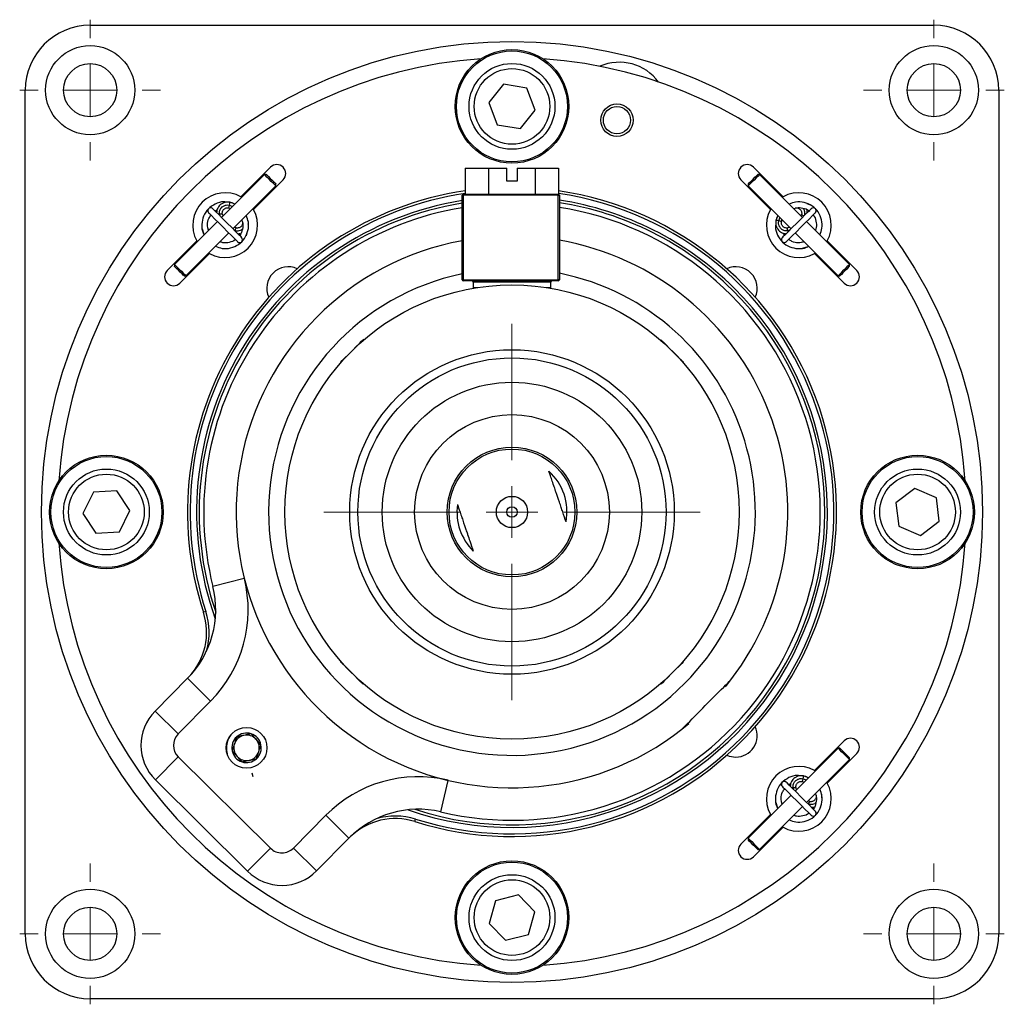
# Model space of a CAD drawing. Header units: inches. Extents: x 1.8 to 28.9, y 1.1 to 20.9.
# Tile 2 of 6: x 15 to 18.8, y 1.1 to 4.9. Entities that reach past the tile are written whole.
import ezdxf

# ---------------------------------------------------------------- set-up
doc = ezdxf.new("R2010")
doc.units = ezdxf.units.IN
doc.header["$MEASUREMENT"] = 0

# ---------------------------------------------------------------- blocks, each defined once
blk = doc.blocks.new('SW_CENTERMARKSYMBOL_9')
at = {"color": 0, "linetype": 'Continuous', "lineweight": 18}
for p, q in [((0, 0.2), (0, 0.2715)), ((0, 0), (0, 0.1)), ((-0.2, 0), (-0.2715, 0)), ((0, 0), (-0.1, 0)), ((0, 0), (0, -0.1)), ((0, 0), (0.1, 0)), ((0.2, 0), (0.2715, 0)), ((0, -0.2), (0, -0.2715))]:
    blk.add_line(p, q, dxfattribs=at)
blk = doc.blocks.new('SW_CENTERMARKSYMBOL_10')
at = {"color": 0, "linetype": 'Continuous', "lineweight": 18}
for p, q in [((0, 0.2), (0, 0.2715)), ((0, 0), (0, 0.1)), ((-0.2, 0), (-0.2715, 0)), ((0, 0), (-0.1, 0)), ((0, 0), (0, -0.1)), ((0, 0), (0.1, 0)), ((0.2, 0), (0.2715, 0)), ((0, -0.2), (0, -0.2715))]:
    blk.add_line(p, q, dxfattribs=at)
blk = doc.blocks.new('SW_CENTERMARKSYMBOL_11')
at = {"color": 0, "linetype": 'Continuous', "lineweight": 18}
for p, q in [((0, 0.2), (0, 0.2715)), ((0, 0), (0, 0.1)), ((-0.2, 0), (-0.2715, 0)), ((0, 0), (-0.1, 0)), ((0, 0), (0, -0.1)), ((0, 0), (0.1, 0)), ((0.2, 0), (0.2715, 0)), ((0, -0.2), (0, -0.2715))]:
    blk.add_line(p, q, dxfattribs=at)
blk = doc.blocks.new('SW_CENTERMARKSYMBOL_12')
at = {"color": 0, "linetype": 'Continuous', "lineweight": 18}
for p, q in [((0, 0.2), (0, 0.2715)), ((0, 0), (0, 0.1)), ((-0.2, 0), (-0.2715, 0)), ((0, 0), (-0.1, 0)), ((0, 0), (0, -0.1)), ((0, 0), (0.1, 0)), ((0.2, 0), (0.2715, 0)), ((0, -0.2), (0, -0.2715))]:
    blk.add_line(p, q, dxfattribs=at)
blk = doc.blocks.new('SW_CENTERMARKSYMBOL_13')
at = {"color": 0, "linetype": 'Continuous', "lineweight": 18}
for p, q in [((0, 0.2), (0, 0.725)), ((0, 0), (0, 0.1)), ((-0.2, 0), (-0.725, 0)), ((0, 0), (-0.1, 0)), ((0, 0), (0, -0.1)), ((0, 0), (0.1, 0)), ((0.2, 0), (0.725, 0)), ((0, -0.2), (0, -0.725))]:
    blk.add_line(p, q, dxfattribs=at)

msp = doc.modelspace()

# ---------------------------------------------------------------- linework, layer by layer
at = {"color": 7, "linetype": 'Continuous', "lineweight": 25}
for p, q in [((15.2404, 4.8507), (18.4904, 4.8507)), ((14.9904, 1.3507), (14.9904, 4.6007)), ((16.8332, 4.6232), (16.7757, 4.5528)), ((16.9229, 4.6087), (16.8332, 4.6232)), ((16.9552, 4.5237), (16.9229, 4.6087)), ((18.7404, 4.6007), (18.7404, 1.3507)), ((16.7757, 4.5528), (16.808, 4.4678)), ((16.8977, 4.4532), (16.9552, 4.5237)), ((16.808, 4.4678), (16.8977, 4.4532)), ((15.9349, 4.3036), (15.8211, 4.1899)), ((16.6853, 4.3007), (16.6853, 4.2007)), ((16.6853, 4.3007), (16.7751, 4.3007)), ((16.7751, 4.3007), (16.7751, 4.2007)), ((16.7751, 4.3007), (16.8454, 4.3007)), ((16.8454, 4.2507), (16.8454, 4.3007)), ((16.8854, 4.3007), (16.9546, 4.3007)), ((16.8854, 4.3007), (16.8854, 4.2507)), ((16.9546, 4.3007), (16.9546, 4.2007)), ((16.9546, 4.3007), (17.0444, 4.3007)), ((17.0444, 4.3007), (17.0444, 4.2005)), ((17.9097, 4.1899), (17.796, 4.3036)), ((15.9117, 4.2759), (15.7463, 4.1104)), ((15.8699, 4.1411), (15.9837, 4.2549)), ((15.9188, 4.2759), (15.9117, 4.2759)), ((16.8854, 4.2507), (16.8454, 4.2507)), ((17.7472, 4.2549), (17.8609, 4.1411)), ((17.8109, 4.2747), (17.8121, 4.2759)), ((17.8192, 4.2759), (17.8121, 4.2759)), ((17.9846, 4.1104), (17.8192, 4.2759)), ((15.7905, 4.0662), (15.9559, 4.2317)), ((15.9559, 4.2317), (15.9559, 4.2388)), ((17.775, 4.2388), (17.775, 4.2317)), ((17.775, 4.2317), (17.9404, 4.0662)), ((15.8211, 4.1899), (15.8241, 4.1882)), ((16.6729, 3.8707), (16.6729, 4.1957)), ((16.6729, 4.1957), (16.6779, 4.1957)), ((16.6779, 4.1957), (16.6779, 4.2007)), ((16.6779, 4.2007), (17.0429, 4.2007)), ((16.6779, 4.1957), (16.6779, 3.8707)), ((17.0429, 4.1957), (16.6779, 4.1957)), ((17.0429, 4.1957), (17.0429, 4.2007)), ((17.0429, 3.8707), (17.0429, 4.1957)), ((17.0429, 4.1957), (17.0479, 4.1957)), ((17.0479, 4.1957), (17.0479, 3.8707)), ((17.9068, 4.1882), (17.9097, 4.1899)), ((15.7217, 4.135), (15.73, 4.1409)), ((15.7665, 4.1472), (15.7778, 4.1459)), ((15.7741, 4.1472), (15.7814, 4.1445)), ((15.7985, 4.1615), (15.7784, 4.1688)), ((15.8683, 4.144), (15.8699, 4.1411)), ((17.8609, 4.1411), (17.8626, 4.144)), ((18.0013, 4.1641), (18.0112, 4.1607)), ((15.7522, 4.1163), (15.7498, 4.1229)), ((17.8893, 4.1185), (17.8821, 4.0984)), ((17.9036, 4.094), (17.9063, 4.1014)), ((17.9811, 4.1229), (17.9787, 4.1163)), ((15.7307, 4.0949), (15.5652, 3.9294)), ((15.6717, 4.0665), (15.6716, 4.073)), ((15.6717, 4.0665), (15.6768, 4.05)), ((15.6957, 4.0624), (15.6934, 4.0699)), ((15.803, 4.0698), (15.7964, 4.0721)), ((17.9345, 4.0721), (17.9279, 4.0698)), ((18.1656, 3.9294), (18.0002, 4.0949)), ((15.6094, 3.8852), (15.7749, 4.0507)), ((15.8441, 4.0495), (15.8408, 4.0397)), ((17.9159, 4.0417), (17.91, 4.05)), ((17.956, 4.0507), (18.1214, 3.8852)), ((15.6512, 4.02), (15.5375, 3.9063)), ((15.6529, 4.0171), (15.6512, 4.02)), ((17.9884, 4.0157), (17.9809, 4.0134)), ((17.9844, 3.9917), (18.0009, 3.9967)), ((18.0796, 4.02), (18.078, 4.0171)), ((18.1934, 3.9063), (18.0796, 4.02)), ((15.5863, 3.8575), (15.7, 3.9712)), ((15.7, 3.9712), (15.6971, 3.9729)), ((18.0338, 3.9729), (18.0309, 3.9712)), ((18.0309, 3.9712), (18.1446, 3.8575)), ((15.5652, 3.9294), (15.5652, 3.9223)), ((18.1642, 3.928), (18.1656, 3.9294)), ((18.1656, 3.9223), (18.1656, 3.9294)), ((15.6024, 3.8852), (15.6094, 3.8852)), ((16.6779, 3.8707), (16.6729, 3.8707)), ((16.6779, 3.8657), (16.6779, 3.8707)), ((16.6779, 3.8707), (17.0429, 3.8707)), ((17.0429, 3.8657), (17.0429, 3.8707)), ((17.0479, 3.8707), (17.0429, 3.8707)), ((18.1214, 3.8852), (18.1285, 3.8852)), ((17.0429, 3.8657), (16.6779, 3.8657)), ((16.7089, 3.837), (16.7089, 3.8366)), ((16.7154, 3.8607), (16.7154, 3.8407)), ((17.0154, 3.8407), (17.0154, 3.8607)), ((16.2915, 3.6362), (16.2885, 3.6362)), ((16.2944, 3.6387), (16.2927, 3.6404)), ((17.4424, 3.6362), (17.4394, 3.6362)), ((16.2008, 3.5485), (16.2025, 3.5467)), ((16.205, 3.5527), (16.205, 3.5496)), ((17.5259, 3.5496), (17.5259, 3.5527)), ((15.2528, 3.0516), (15.2122, 2.9702)), ((15.3435, 3.0571), (15.2528, 3.0516)), ((15.3937, 2.9812), (15.3435, 3.0571)), ((18.4168, 3.066), (18.3442, 3.0112)), ((18.5005, 3.0305), (18.4168, 3.066)), ((18.3442, 3.0112), (18.3553, 2.921)), ((18.5116, 2.9402), (18.5005, 3.0305)), ((15.2122, 2.9702), (15.2623, 2.8944)), ((15.3531, 2.8999), (15.3937, 2.9812)), ((18.3553, 2.921), (18.439, 2.8855)), ((18.439, 2.8855), (18.5116, 2.9402)), ((15.2623, 2.8944), (15.3531, 2.8999)), ((15.8343, 2.7194), (15.713, 2.6893)), ((15.6862, 2.5923), (15.6767, 2.5892)), ((16.205, 2.4018), (16.205, 2.3987)), ((17.5259, 2.3987), (17.5259, 2.4018)), ((15.4904, 2.2086), (15.6156, 2.335)), ((15.7044, 2.2471), (15.6156, 2.335)), ((16.2885, 2.3152), (16.2915, 2.3152)), ((17.4394, 2.3152), (17.4424, 2.3152)), ((15.7044, 2.2471), (15.5793, 2.1207)), ((15.5793, 2.1207), (15.4904, 2.2086)), ((17.5201, 2.1389), (17.547, 2.1606)), ((15.781, 2.1158), (15.7775, 2.1095)), ((18.1446, 2.0939), (18.0309, 1.9802)), ((15.7667, 2.0508), (15.7678, 2.0436)), ((18.1214, 2.0662), (17.956, 1.9007)), ((18.1285, 2.0662), (18.1214, 2.0662)), ((15.5797, 2.0323), (15.4918, 1.9435)), ((15.5797, 2.0323), (15.935, 1.6805)), ((18.0002, 1.8565), (18.1656, 2.022)), ((18.0796, 1.9314), (18.1934, 2.0451)), ((18.1656, 2.022), (18.1656, 2.0291)), ((18.0309, 1.9802), (18.0338, 1.9785)), ((15.8471, 1.5917), (15.4918, 1.9435)), ((15.8636, 1.971), (15.8668, 1.9563)), ((16.5907, 1.8204), (16.6196, 1.942)), ((17.9762, 1.9375), (17.9875, 1.9362)), ((17.9838, 1.9375), (17.9904, 1.9351)), ((18.004, 1.9534), (17.9882, 1.9591)), ((17.9314, 1.9253), (17.9397, 1.9312)), ((17.9619, 1.9066), (17.9595, 1.9132)), ((18.078, 1.9343), (18.0796, 1.9314)), ((17.9404, 1.8852), (17.775, 1.7197)), ((17.9054, 1.8527), (17.9031, 1.8602)), ((18.0127, 1.8601), (18.0061, 1.8624)), ((17.8192, 1.6755), (17.9846, 1.841)), ((17.8814, 1.8568), (17.8865, 1.8403)), ((18.0539, 1.8398), (18.0505, 1.83)), ((16.0234, 1.681), (16.1486, 1.8074)), ((16.2374, 1.7194), (16.1486, 1.8074)), ((16.491, 1.7831), (16.494, 1.7926)), ((17.8609, 1.8103), (17.7472, 1.6965)), ((17.8626, 1.8074), (17.8609, 1.8103)), ((17.796, 1.6478), (17.9097, 1.7615)), ((17.9097, 1.7615), (17.9068, 1.7632)), ((16.2374, 1.7194), (16.1123, 1.593)), ((17.775, 1.7197), (17.775, 1.7126)), ((15.8471, 1.5917), (15.935, 1.6805)), ((16.1123, 1.593), (16.0234, 1.681)), ((17.8121, 1.6755), (17.8192, 1.6755)), ((16.8899, 1.5008), (16.8019, 1.4782)), ((16.9535, 1.4358), (16.8899, 1.5008)), ((16.8019, 1.4782), (16.7773, 1.3907)), ((16.929, 1.3482), (16.9535, 1.4358)), ((16.7773, 1.3907), (16.8409, 1.3257)), ((16.8409, 1.3257), (16.929, 1.3482)), ((18.4904, 1.1007), (15.2404, 1.1007))]:
    msp.add_line(p, q, dxfattribs=at)
at = {"color": 8, "linetype": 'Continuous', "lineweight": 25}
for p, q in [((15.7769, 4.1579), (15.789, 4.1532)), ((15.7408, 4.1159), (15.7383, 4.1242)), ((15.8488, 4.0984), (15.8488, 4.0984)), ((17.893, 4.0968), (17.8977, 4.109)), ((17.9915, 4.1173), (17.9912, 4.1173)), ((15.7973, 4.0594), (15.7974, 4.0597)), ((17.935, 4.0608), (17.9267, 4.0583)), ((17.0154, 3.8607), (16.7154, 3.8607)), ((16.7154, 3.8407), (16.7335, 3.8407)), ((16.9974, 3.8407), (17.0154, 3.8407)), ((17.9866, 1.9482), (17.9987, 1.9435)), ((17.9505, 1.9062), (17.948, 1.9144)), ((18.0585, 1.8887), (18.0585, 1.8887)), ((18.007, 1.8497), (18.0071, 1.85))]:
    msp.add_line(p, q, dxfattribs=at)
at = {"color": 7, "linetype": 'Continuous', "lineweight": 25, "flags": 128}
for points in [[(15.9559, 4.2317), (15.9555, 4.2321), (15.9523, 4.2354), (15.9462, 4.2414), (15.9382, 4.2494), (15.9296, 4.258), (15.9216, 4.266), (15.9155, 4.2721), (15.9122, 4.2755), (15.9117, 4.2759)], [(15.9188, 4.2759), (15.9192, 4.2755), (15.922, 4.2727), (15.9271, 4.2676), (15.9338, 4.2609), (15.9411, 4.2536), (15.9477, 4.247), (15.9528, 4.2419), (15.9556, 4.2391), (15.9559, 4.2388)], [(17.8192, 4.2759), (17.8177, 4.2745), (17.8132, 4.2699), (17.8061, 4.2629), (17.7977, 4.2545), (17.7892, 4.246), (17.7819, 4.2387), (17.7769, 4.2337), (17.775, 4.2317), (17.775, 4.2317)], [(17.775, 4.2388), (17.775, 4.2388), (17.7766, 4.2404), (17.7808, 4.2446), (17.787, 4.2508), (17.7941, 4.2579), (17.8012, 4.265), (17.8071, 4.2709), (17.8109, 4.2747)], [(15.8242, 4.0325), (15.8215, 4.0352), (15.8136, 4.0431), (15.8012, 4.0555), (15.7856, 4.0711), (15.7684, 4.0883), (15.7511, 4.1056), (15.7355, 4.1212), (15.7232, 4.1335), (15.7152, 4.1415), (15.7125, 4.1442)], [(18.0184, 4.1442), (18.0156, 4.1415), (18.0077, 4.1335), (17.9954, 4.1212), (17.9798, 4.1056), (17.9625, 4.0883), (17.9453, 4.0711), (17.9297, 4.0555), (17.9173, 4.0431), (17.9094, 4.0352), (17.9067, 4.0325)], [(15.6969, 4.1286), (15.6997, 4.1259), (15.7076, 4.118), (15.72, 4.1056), (15.7355, 4.09), (15.7528, 4.0728), (15.7701, 4.0555), (15.7856, 4.0399), (15.798, 4.0276), (15.8059, 4.0197), (15.8087, 4.0169)], [(17.9222, 4.0169), (17.9249, 4.0197), (17.9329, 4.0276), (17.9452, 4.0399), (17.9608, 4.0555), (17.9781, 4.0728), (17.9953, 4.09), (18.0109, 4.1056), (18.0233, 4.118), (18.0312, 4.1259), (18.0339, 4.1286)], [(15.5652, 3.9294), (15.5657, 3.929), (15.569, 3.9256), (15.5752, 3.9195), (15.5831, 3.9115), (15.5918, 3.9029), (15.5997, 3.895), (15.6058, 3.8889), (15.609, 3.8856), (15.6094, 3.8852)], [(15.6024, 3.8852), (15.602, 3.8856), (15.5993, 3.8883), (15.5942, 3.8934), (15.5875, 3.9001), (15.5803, 3.9073), (15.5736, 3.914), (15.5684, 3.9192), (15.5656, 3.922), (15.5652, 3.9223)], [(18.1214, 3.8852), (18.1215, 3.8852), (18.1234, 3.8872), (18.1284, 3.8922), (18.1357, 3.8995), (18.1442, 3.908), (18.1526, 3.9164), (18.1596, 3.9234), (18.1642, 3.928)], [(18.1656, 3.9223), (18.1644, 3.9211), (18.1606, 3.9173), (18.1547, 3.9114), (18.1477, 3.9044), (18.1405, 3.8972), (18.1344, 3.8911), (18.1302, 3.8869), (18.1285, 3.8852), (18.1285, 3.8852)], [(16.205, 3.5527), (16.2056, 3.5533), (16.2111, 3.5588), (16.2214, 3.5691), (16.2351, 3.5828), (16.2504, 3.5981), (16.2652, 3.6129), (16.2775, 3.6252), (16.2856, 3.6333), (16.2885, 3.6362), (16.2885, 3.6362)], [(17.4424, 3.6362), (17.4431, 3.6355), (17.4486, 3.63), (17.4588, 3.6197), (17.4725, 3.606), (17.4878, 3.5908), (17.5026, 3.576), (17.5149, 3.5637), (17.523, 3.5556), (17.5259, 3.5527), (17.5259, 3.5527)], [(16.2885, 2.3152), (16.2878, 2.3159), (16.2823, 2.3214), (16.272, 2.3317), (16.2583, 2.3454), (16.2431, 2.3606), (16.2283, 2.3754), (16.216, 2.3877), (16.2079, 2.3959), (16.205, 2.3987), (16.205, 2.3987)], [(17.5259, 2.3987), (17.5252, 2.3981), (17.5198, 2.3926), (17.5095, 2.3823), (17.4958, 2.3686), (17.4805, 2.3533), (17.4657, 2.3385), (17.4534, 2.3263), (17.4453, 2.3181), (17.4424, 2.3152), (17.4424, 2.3152)], [(17.6874, 2.3024), (17.6917, 2.3077), (17.7088, 2.3295)], [(18.1656, 2.022), (18.1641, 2.0236), (18.1594, 2.0282), (18.1523, 2.0353), (18.1439, 2.0438), (18.1354, 2.0522), (18.1281, 2.0595), (18.1233, 2.0644), (18.1214, 2.0662), (18.1214, 2.0662)], [(18.1285, 2.0662), (18.1285, 2.0662), (18.13, 2.0647), (18.1341, 2.0606), (18.1402, 2.0545), (18.1473, 2.0473), (18.1544, 2.0403), (18.1604, 2.0343), (18.1643, 2.0304), (18.1656, 2.0291)], [(17.6929, 2.0387), (17.7016, 2.0353), (17.7272, 2.0313)], [(18.0339, 1.8228), (18.0312, 1.8255), (18.0233, 1.8334), (18.0109, 1.8458), (17.9953, 1.8614), (17.9781, 1.8786), (17.9608, 1.8959), (17.9452, 1.9115), (17.9329, 1.9238), (17.9249, 1.9318), (17.9222, 1.9345)], [(17.9067, 1.9189), (17.9094, 1.9162), (17.9173, 1.9083), (17.9297, 1.8959), (17.9453, 1.8803), (17.9625, 1.8631), (17.9798, 1.8458), (17.9954, 1.8302), (18.0077, 1.8179), (18.0156, 1.8099), (18.0184, 1.8072)], [(17.775, 1.7197), (17.775, 1.7197), (17.7768, 1.7179), (17.7817, 1.713), (17.7889, 1.7058), (17.7974, 1.6973), (17.8058, 1.6888), (17.8129, 1.6818), (17.8176, 1.6771), (17.8192, 1.6755)], [(17.8121, 1.6755), (17.8108, 1.6768), (17.8068, 1.6808), (17.8009, 1.6867), (17.7938, 1.6938), (17.7867, 1.7009), (17.7806, 1.707), (17.7765, 1.7111), (17.775, 1.7126), (17.775, 1.7126)]]:
    msp.add_lwpolyline(points, dxfattribs=at)
at = {"color": 8, "linetype": 'Continuous', "lineweight": 25, "flags": 128}
for points in [[(15.7383, 4.1242), (15.7343, 4.1231), (15.7338, 4.1229)], [(15.7383, 4.1242), (15.7425, 4.1247), (15.7462, 4.1247), (15.7487, 4.1241), (15.7498, 4.1229), (15.7498, 4.1229)], [(17.9811, 4.1229), (17.9816, 4.1215), (17.9838, 4.1199), (17.9871, 4.1184), (17.9912, 4.1173)], [(15.8029, 4.0698), (15.8015, 4.0692), (15.7999, 4.0671), (15.7985, 4.0638), (15.7974, 4.0597)], [(17.9267, 4.0583), (17.9261, 4.0625), (17.9262, 4.0661), (17.9268, 4.0687), (17.9279, 4.0698), (17.9279, 4.0698)], [(17.9267, 4.0583), (17.9278, 4.0542), (17.928, 4.0538)], [(17.948, 1.9144), (17.944, 1.9134), (17.9435, 1.9132)], [(17.948, 1.9144), (17.9522, 1.915), (17.9559, 1.915), (17.9584, 1.9144), (17.9595, 1.9132), (17.9595, 1.9132)], [(18.0126, 1.8601), (18.0112, 1.8595), (18.0096, 1.8574), (18.0082, 1.854), (18.0071, 1.85)]]:
    msp.add_lwpolyline(points, dxfattribs=at)
at = {"color": 7, "linetype": 'Continuous', "lineweight": 25}
for centre, radius in [((16.8654, 2.9757), 1.8125), ((15.2404, 4.6007), 0.1715), ((16.8654, 4.5382), 0.2188), ((16.8654, 4.5382), 0.2138), ((18.4904, 4.6007), 0.1715), ((16.8654, 4.5382), 0.1654), ((15.2404, 4.6007), 0.1025), ((16.8654, 4.5382), 0.1457), ((18.4904, 4.6007), 0.1025), ((17.2698, 4.485), 0.0625), ((17.2698, 4.485), 0.0525), ((16.8654, 2.9757), 0.875), ((16.8654, 2.9757), 0.625), ((16.8654, 2.9757), 0.5937), ((16.8654, 2.9757), 0.5), ((16.8654, 2.9757), 0.375), ((16.8654, 2.9757), 0.25), ((15.3029, 2.9757), 0.2187), ((15.3029, 2.9757), 0.2137), ((16.8654, 2.9757), 0.2425), ((18.4279, 2.9757), 0.2188), ((18.4279, 2.9757), 0.2137), ((15.3029, 2.9757), 0.1654), ((15.3029, 2.9757), 0.1457), ((18.4279, 2.9757), 0.1654), ((18.4279, 2.9757), 0.1457), ((16.8654, 2.9757), 0.0603), ((16.8654, 2.9757), 0.02), ((15.8429, 2.0672), 0.0785), ((16.8654, 1.4132), 0.2187), ((16.8654, 1.4132), 0.2137), ((16.8654, 1.4132), 0.1654), ((16.8654, 1.4132), 0.1457), ((15.2404, 1.3507), 0.1715), ((18.4904, 1.3507), 0.1715), ((15.2404, 1.3507), 0.1025), ((18.4904, 1.3507), 0.1025)]:
    msp.add_circle(centre, radius, dxfattribs=at)
for centre, radius, start, end in [((15.2404, 4.6007), 0.25, 90, 180), ((18.4904, 4.6007), 0.25, 0, 90), ((16.8654, 2.9757), 1.75, 93.9048, 176.0952), ((16.8654, 2.9757), 1.75, 3.9048, 86.0952), ((17.2794, 4.5207), 0.1875, 36.4272, 113.5728), ((15.9593, 4.2793), 0.0345, 315, 135), ((17.7716, 4.2793), 0.0345, 45, 225), ((16.8654, 2.9757), 1.25, 98.2855, 198.0095), ((16.8654, 2.9757), 1.25, 252.5687, 81.7679), ((16.8654, 2.9757), 1.24, 98.3528, 198.0095), ((15.7606, 4.0806), 0.125, 61.0216, 208.9784), ((16.8654, 2.9757), 1.215, 99.1161, 199.8209), ((16.8654, 2.9757), 1.24, 252.5687, 81.7011), ((16.6779, 4.1957), 0.005, 90, 180), ((17.0429, 4.1957), 0.005, 0, 90), ((16.8654, 2.9757), 1.215, 45.2891, 81.3611), ((17.9703, 4.0806), 0.125, 331.0216, 118.9784), ((16.8654, 2.9757), 1.205, 99.1924, 198.6858), ((16.8654, 2.9757), 1.1875, 99.3291, 193.9569), ((15.7606, 4.0806), 0.125, 241.0216, 28.9784), ((16.8654, 2.9757), 1.1875, 256.6214, 81.1595), ((16.8654, 2.9757), 1.205, 45.2891, 81.2889), ((17.9703, 4.0806), 0.125, 151.0216, 298.9784), ((18.0262, 4.1364), 0.011, 315, 135), ((16.8654, 2.9757), 1.0625, 100.4383, 308.0369), ((15.8164, 4.0247), 0.011, 225, 45), ((16.8654, 2.9757), 1.0625, 322.5414, 80.1096), ((16.0037, 3.8375), 0.0827, 65.4581, 204.5419), ((17.7272, 3.8375), 0.0827, 335.4581, 114.5419), ((15.5619, 3.8819), 0.0345, 135, 315), ((16.8654, 2.9757), 0.9375, 101.849, 315.2891), ((16.6779, 3.8707), 0.005, 180, 270), ((17.0429, 3.8707), 0.005, 270, 0), ((16.8654, 2.9757), 0.9375, 315.2891, 78.7747), ((18.169, 3.8819), 0.0345, 225, 45), ((16.8654, 2.9757), 1.215, 250.7573, 45.2891), ((16.8654, 2.9757), 1.205, 251.8924, 45.2891), ((16.7104, 3.8607), 0.005, 0, 90), ((16.7204, 3.8407), 0.005, 180, 214.1083), ((17.0104, 3.8407), 0.005, 325.8917, 0), ((17.0204, 3.8607), 0.005, 90, 180), ((16.8654, 2.9757), 0.2119, 349.7115, 47.7776), ((16.8654, 2.9757), 0.2119, 172.3021, 225.1871), ((16.8654, 2.9757), 1.75, 183.9048, 266.0952), ((16.8654, 2.9757), 1.75, 273.9048, 356.0952), ((15.3491, 2.5988), 0.5, 315.2891, 13.9569), ((15.3491, 2.5988), 0.375, 315.2891, 13.9569), ((15.4389, 2.5119), 0.25, 316.7822, 18.0095), ((15.4389, 2.5119), 0.26, 343.9559, 18.0095), ((15.6237, 2.0767), 0.1875, 135.2891, 225.2891), ((17.7272, 2.114), 0.0827, 270, 24.5419), ((15.6237, 2.0767), 0.0625, 135.2891, 225.2891), ((15.8429, 2.0672), 0.0568, 132.1315, 192.1315), ((15.8429, 2.0672), 0.0492, 102.1315, 162.1315), ((15.8429, 2.0672), 0.0568, 72.1315, 132.1315), ((15.8429, 2.0672), 0.0492, 42.1315, 102.1315), ((15.8429, 2.0672), 0.0568, 12.1315, 72.1315), ((15.8429, 2.0672), 0.0492, 342.1315, 42.1315), ((18.169, 2.0695), 0.0345, 315, 135), ((15.8429, 2.0672), 0.0568, 192.1315, 252.1315), ((15.8429, 2.0672), 0.0492, 162.1315, 222.1315), ((15.8429, 2.0672), 0.0492, 282.1315, 342.1315), ((15.8429, 2.0672), 0.0568, 312.1315, 12.1315), ((15.8429, 2.0672), 0.0492, 222.1315, 282.1315), ((15.8429, 2.0672), 0.0568, 252.1315, 312.1315), ((17.9703, 1.8708), 0.125, 61.0216, 208.9784), ((16.5039, 1.4556), 0.5, 76.6214, 135.2891), ((17.9703, 1.8708), 0.125, 241.0216, 28.9784), ((16.5039, 1.4556), 0.375, 76.6214, 135.2891), ((18.0262, 1.815), 0.011, 225, 45), ((16.4161, 1.5446), 0.25, 72.5687, 133.7961), ((16.4161, 1.5446), 0.26, 72.5687, 106.6224), ((15.979, 1.7249), 0.0625, 225.2891, 315.2891), ((17.7716, 1.6722), 0.0345, 135, 315), ((15.979, 1.7249), 0.1875, 225.2891, 315.2891), ((15.2404, 1.3507), 0.25, 180, 270), ((18.4904, 1.3507), 0.25, 270, 0)]:
    msp.add_arc(centre, radius, start, end, dxfattribs=at)
at = {"color": 8, "linetype": 'Continuous', "lineweight": 25}
for centre, radius, start, end in [((15.7286, 4.1648), 0.0488, 338.801, 351.7738), ((15.7461, 4.1678), 0.0323, 342.0321, 1.6424), ((17.8829, 4.0652), 0.0332, 72.2898, 91.3847), ((17.886, 4.0486), 0.0488, 68.8002, 81.7738), ((17.9383, 1.9551), 0.0488, 338.8002, 351.7738), ((17.9549, 1.9583), 0.0332, 342.2898, 1.3847)]:
    msp.add_arc(centre, radius, start, end, dxfattribs=at)
at = {"color": 7, "linetype": 'Continuous', "lineweight": 25}
for points, knots in [([(15.7648, 4.1691), (15.7614, 4.1697), (15.747, 4.1719), (15.7216, 4.1634), (15.6943, 4.1446), (15.6756, 4.1162), (15.6691, 4.0837), (15.671, 4.0578), (15.6782, 4.0461), (15.6797, 4.0438)], [0, 0, 0, 0, 0.057532, 0.237157, 0.416783, 0.596408, 0.776033, 0.955658, 1, 1, 1, 1]), ([(15.6969, 4.1442), (15.6962, 4.1432), (15.6946, 4.1413), (15.6936, 4.1376), (15.6938, 4.1339), (15.695, 4.1308), (15.6965, 4.1293), (15.6971, 4.1287)], [0, 0, 0, 0, 0.214739, 0.429481, 0.644224, 0.858965, 1, 1, 1, 1]), ([(15.7125, 4.144), (15.7122, 4.1443), (15.7111, 4.1457), (15.7083, 4.147), (15.7047, 4.1476), (15.701, 4.147), (15.6984, 4.1456), (15.6972, 4.1445), (15.6969, 4.1442)], [0, 0, 0, 0, 0.083651, 0.296092, 0.508539, 0.720982, 0.933424, 1, 1, 1, 1]), ([(15.7784, 4.1688), (15.7743, 4.1692), (15.7664, 4.1702), (15.7548, 4.1673), (15.7452, 4.1622), (15.7375, 4.1552), (15.7319, 4.1468), (15.7283, 4.138), (15.7278, 4.1318), (15.7276, 4.1291)], [0, 0, 0, 0, 0.1644634, 0.3199783, 0.4694507, 0.6063601, 0.7429679, 0.8852037, 1, 1, 1, 1]), ([(15.7383, 4.1242), (15.7385, 4.1288), (15.7387, 4.1375), (15.745, 4.1478), (15.7537, 4.155), (15.7647, 4.1592), (15.7728, 4.1583), (15.7769, 4.1579)], [0, 0, 0, 0, 0.2344625, 0.4422186, 0.6098032, 0.8041234, 1, 1, 1, 1]), ([(15.7498, 4.1229), (15.7496, 4.1248), (15.7491, 4.1286), (15.7503, 4.1339), (15.7527, 4.1385), (15.7559, 4.1423), (15.7598, 4.1451), (15.7643, 4.147), (15.7692, 4.1478), (15.7725, 4.1474), (15.7741, 4.1472)], [0, 0, 0, 0, 0.143781, 0.291973, 0.430034, 0.547391, 0.665583, 0.77897, 0.889915, 1, 1, 1, 1]), ([(15.7971, 4.1613), (15.7939, 4.1636), (15.7897, 4.1666), (15.7846, 4.1669), (15.7833, 4.167)], [0, 0, 0, 0, 0.752088, 1, 1, 1, 1]), ([(18.0513, 4.0437), (18.0547, 4.0519), (18.0621, 4.0704), (18.0596, 4.1021), (18.0462, 4.1327), (18.0222, 4.1566), (17.9916, 4.1699), (17.9599, 4.1724), (17.9416, 4.1649), (17.9335, 4.1616)], [0, 0, 0, 0, 0.121365, 0.27309, 0.424814, 0.576539, 0.728263, 0.879988, 1, 1, 1, 1]), ([(17.9506, 4.1445), (17.9541, 4.1458), (17.9654, 4.1502), (17.9861, 4.1475), (18.0039, 4.1418), (18.0106, 4.1348), (18.0115, 4.1339)], [0, 0, 0, 0, 0.1714787, 0.5552186, 0.9389582, 1, 1, 1, 1]), ([(17.9568, 4.1472), (17.9584, 4.1474), (17.9615, 4.1478), (17.9661, 4.1471), (17.9704, 4.1455), (17.9746, 4.1427), (17.9781, 4.1388), (17.9806, 4.1339), (17.9818, 4.1285), (17.9813, 4.1248), (17.9811, 4.1229)], [0, 0, 0, 0, 0.104763, 0.210456, 0.315107, 0.430007, 0.566013, 0.712443, 0.859599, 1, 1, 1, 1]), ([(18.0027, 4.1285), (18.0029, 4.1306), (18.0032, 4.1349), (18.0017, 4.1388), (18.0009, 4.1408)], [0, 0, 0, 0, 0.495019, 1, 1, 1, 1]), ([(15.6961, 4.0602), (15.6944, 4.0677), (15.6909, 4.0832), (15.6952, 4.1047), (15.7032, 4.1154), (15.7061, 4.1194)], [0, 0, 0, 0, 0.363507, 0.761112, 1, 1, 1, 1]), ([(15.7237, 3.9995), (15.7319, 3.9962), (15.7504, 3.9887), (15.7822, 3.9913), (15.8128, 4.0047), (15.8366, 4.0286), (15.8499, 4.0593), (15.8524, 4.0909), (15.8449, 4.1093), (15.8416, 4.1174)], [0, 0, 0, 0, 0.121365, 0.27309, 0.424814, 0.576539, 0.728264, 0.879988, 1, 1, 1, 1]), ([(15.8245, 4.1003), (15.8258, 4.0968), (15.8302, 4.0855), (15.8274, 4.0649), (15.8223, 4.0476), (15.816, 4.0414), (15.8156, 4.0411)], [0, 0, 0, 0, 0.178139, 0.576784, 0.975428, 1, 1, 1, 1]), ([(15.8492, 4.0847), (15.8493, 4.085), (15.8504, 4.0894), (15.8496, 4.0941), (15.8488, 4.0984)], [0, 0, 0, 0, 0.075197, 1, 1, 1, 1]), ([(17.8821, 4.0984), (17.8816, 4.0943), (17.8807, 4.0863), (17.8835, 4.0748), (17.8887, 4.0651), (17.8957, 4.0575), (17.904, 4.0518), (17.9129, 4.0483), (17.919, 4.0478), (17.9218, 4.0476)], [0, 0, 0, 0, 0.164463, 0.319977, 0.46945, 0.606359, 0.742967, 0.885203, 1, 1, 1, 1]), ([(17.8896, 4.1171), (17.8873, 4.1139), (17.8843, 4.1096), (17.8839, 4.1046), (17.8838, 4.1033)], [0, 0, 0, 0, 0.752084, 1, 1, 1, 1]), ([(17.9267, 4.0583), (17.9221, 4.0584), (17.9134, 4.0587), (17.9031, 4.065), (17.8959, 4.0737), (17.8917, 4.0847), (17.8925, 4.0928), (17.893, 4.0968)], [0, 0, 0, 0, 0.2344626, 0.4422187, 0.6098017, 0.8041223, 1, 1, 1, 1]), ([(17.9037, 4.0865), (17.9034, 4.0914), (17.9032, 4.0966), (17.9055, 4.1009), (17.9056, 4.1011)], [0, 0, 0, 0, 0.959634, 1, 1, 1, 1]), ([(18.0254, 4.1201), (18.0257, 4.1198), (18.0319, 4.1136), (18.0371, 4.0965), (18.0399, 4.0758), (18.0356, 4.0644), (18.0342, 4.0609)], [0, 0, 0, 0, 0.0212042, 0.4198608, 0.8185183, 1, 1, 1, 1]), ([(15.8272, 4.094), (15.8274, 4.0925), (15.8279, 4.0894), (15.8271, 4.0848), (15.8255, 4.0804), (15.8227, 4.0763), (15.8188, 4.0727), (15.8139, 4.0703), (15.8085, 4.0691), (15.8048, 4.0695), (15.803, 4.0698)], [0, 0, 0, 0, 0.104763, 0.210457, 0.315107, 0.430006, 0.566011, 0.712443, 0.859599, 1, 1, 1, 1]), ([(17.8817, 4.0848), (17.8812, 4.0813), (17.8789, 4.0669), (17.8874, 4.0416), (17.9063, 4.0143), (17.9347, 3.9956), (17.9671, 3.9891), (17.993, 3.991), (18.0047, 3.9982), (18.007, 3.9996)], [0, 0, 0, 0, 0.057532, 0.237157, 0.416782, 0.596408, 0.776033, 0.955658, 1, 1, 1, 1]), ([(17.9279, 4.0698), (17.9261, 4.0695), (17.9223, 4.0691), (17.917, 4.0703), (17.9123, 4.0726), (17.9086, 4.0758), (17.9057, 4.0797), (17.9039, 4.0843), (17.903, 4.0892), (17.9034, 4.0924), (17.9036, 4.094)], [0, 0, 0, 0, 0.143783, 0.291973, 0.430035, 0.547391, 0.665584, 0.778972, 0.889915, 1, 1, 1, 1]), ([(15.8001, 4.0255), (15.7998, 4.0252), (15.7937, 4.0189), (15.7765, 4.0137), (15.7558, 4.0109), (15.7444, 4.0153), (15.7409, 4.0167)], [0, 0, 0, 0, 0.021205, 0.419862, 0.818518, 1, 1, 1, 1]), ([(15.8086, 4.0481), (15.8107, 4.0479), (15.8146, 4.0476), (15.8183, 4.049), (15.82, 4.0497)], [0, 0, 0, 0, 0.534916, 1, 1, 1, 1]), ([(17.9069, 4.0325), (17.9065, 4.0322), (17.9052, 4.0311), (17.9039, 4.0283), (17.9032, 4.0246), (17.9039, 4.0209), (17.9053, 4.0184), (17.9064, 4.0172), (17.9067, 4.0169)], [0, 0, 0, 0, 0.0836541, 0.296095, 0.5085379, 0.7209813, 0.9334267, 1, 1, 1, 1]), ([(17.9906, 4.016), (17.9832, 4.0144), (17.9677, 4.0109), (17.9461, 4.0152), (17.9354, 4.0231), (17.9314, 4.0261)], [0, 0, 0, 0, 0.363508, 0.761112, 1, 1, 1, 1]), ([(17.9067, 4.0169), (17.9076, 4.0161), (17.9095, 4.0146), (17.9132, 4.0136), (17.9169, 4.0138), (17.9201, 4.015), (17.9215, 4.0164), (17.9221, 4.017)], [0, 0, 0, 0, 0.214742, 0.429483, 0.644222, 0.858962, 1, 1, 1, 1]), ([(17.0739, 2.9379), (17.0699, 2.9496), (17.0646, 2.9653), (17.0553, 2.9927), (17.0494, 3.01), (17.0434, 3.0279), (17.0382, 3.0431), (17.0323, 3.0604), (17.0256, 3.0804), (17.0187, 3.1007), (17.0127, 3.1182), (17.0094, 3.1281), (17.0078, 3.1326)], [0, 0, 0, 0, 0.257049, 0.341072, 0.42564, 0.476097, 0.526894, 0.573048, 0.656459, 0.778078, 0.900321, 1, 1, 1, 1]), ([(16.6555, 3.0041), (16.6568, 3.0001), (16.6599, 2.9911), (16.6653, 2.9752), (16.6717, 2.9562), (16.6781, 2.9372), (16.6841, 2.9196), (16.6896, 2.9034), (16.6963, 2.8836), (16.7063, 2.8541), (16.7121, 2.8372), (16.7161, 2.8254)], [0, 0, 0, 0, 0.095128, 0.215769, 0.335818, 0.425148, 0.479979, 0.542599, 0.604671, 0.725056, 1, 1, 1, 1]), ([(17.5201, 2.1389), (17.5467, 2.1658), (17.6003, 2.2199), (17.6635, 2.2837), (17.6996, 2.3202), (17.7088, 2.3295)], [0, 0, 0, 0, 0.423915, 0.85277, 1, 1, 1, 1]), ([(15.7841, 2.1164), (15.7818, 2.1142), (15.7735, 2.1064), (15.7667, 2.0874), (15.764, 2.067), (15.766, 2.0549), (15.7667, 2.0508)], [0, 0, 0, 0, 0.135298, 0.478296, 0.825644, 1, 1, 1, 1]), ([(15.7775, 2.1095), (15.7761, 2.1073), (15.7703, 2.0975), (15.7637, 2.0775), (15.7657, 2.0598), (15.7667, 2.0508)], [0, 0, 0, 0, 0.1293062, 0.5586694, 1, 1, 1, 1]), ([(15.8048, 2.1093), (15.8023, 2.1016), (15.7981, 2.0884), (15.7918, 2.0691), (15.7888, 2.0595), (15.7874, 2.0553)], [0, 0, 0, 0, 0.439112, 0.751363, 1, 1, 1, 1]), ([(15.8604, 2.1213), (15.8572, 2.1206), (15.8484, 2.1187), (15.832, 2.1152), (15.8162, 2.1118), (15.8075, 2.1099), (15.8048, 2.1093)], [0, 0, 0, 0, 0.180943, 0.506293, 0.843975, 1, 1, 1, 1]), ([(15.8985, 2.0791), (15.893, 2.0852), (15.8837, 2.0955), (15.8701, 2.1105), (15.8634, 2.118), (15.8604, 2.1213)], [0, 0, 0, 0, 0.439112, 0.751363, 1, 1, 1, 1]), ([(15.7874, 2.0553), (15.7928, 2.0492), (15.8022, 2.0389), (15.8158, 2.0239), (15.8225, 2.0164), (15.8255, 2.0131)], [0, 0, 0, 0, 0.439112, 0.751362, 1, 1, 1, 1]), ([(15.8811, 2.0251), (15.8836, 2.0328), (15.8878, 2.0461), (15.894, 2.0653), (15.8971, 2.0749), (15.8985, 2.0791)], [0, 0, 0, 0, 0.439112, 0.751363, 1, 1, 1, 1]), ([(15.8255, 2.0131), (15.8282, 2.0137), (15.8368, 2.0156), (15.8527, 2.019), (15.869, 2.0225), (15.8779, 2.0244), (15.8811, 2.0251)], [0, 0, 0, 0, 0.156025, 0.493707, 0.819057, 1, 1, 1, 1]), ([(17.9745, 1.9594), (17.9711, 1.96), (17.9567, 1.9622), (17.9313, 1.9537), (17.904, 1.9349), (17.8853, 1.9065), (17.8788, 1.874), (17.8807, 1.8481), (17.8879, 1.8364), (17.8894, 1.8341)], [0, 0, 0, 0, 0.057532, 0.237157, 0.416782, 0.596408, 0.776033, 0.955658, 1, 1, 1, 1]), ([(17.9067, 1.9345), (17.9059, 1.9335), (17.9043, 1.9316), (17.9033, 1.9279), (17.9035, 1.9242), (17.9047, 1.921), (17.9062, 1.9196), (17.9068, 1.919)], [0, 0, 0, 0, 0.214742, 0.429483, 0.644222, 0.858962, 1, 1, 1, 1]), ([(17.9222, 1.9343), (17.9219, 1.9346), (17.9208, 1.936), (17.9181, 1.9373), (17.9144, 1.9379), (17.9107, 1.9373), (17.9081, 1.9359), (17.9069, 1.9348), (17.9067, 1.9345)], [0, 0, 0, 0, 0.0836541, 0.296095, 0.5085379, 0.7209813, 0.9334267, 1, 1, 1, 1]), ([(17.9882, 1.9591), (17.9841, 1.9595), (17.9761, 1.9605), (17.9645, 1.9576), (17.9549, 1.9525), (17.9472, 1.9455), (17.9416, 1.9371), (17.938, 1.9283), (17.9375, 1.9221), (17.9373, 1.9194)], [0, 0, 0, 0, 0.164463, 0.319977, 0.46945, 0.606359, 0.742967, 0.885203, 1, 1, 1, 1]), ([(17.948, 1.9144), (17.9482, 1.9191), (17.9484, 1.9278), (17.9548, 1.9381), (17.9634, 1.9453), (17.9744, 1.9495), (17.9825, 1.9486), (17.9866, 1.9482)], [0, 0, 0, 0, 0.2344626, 0.4422187, 0.6098017, 0.8041223, 1, 1, 1, 1]), ([(17.9595, 1.9132), (17.9593, 1.9151), (17.9588, 1.9189), (17.9601, 1.9242), (17.9624, 1.9288), (17.9656, 1.9326), (17.9695, 1.9354), (17.974, 1.9373), (17.9789, 1.9381), (17.9822, 1.9377), (17.9838, 1.9375)], [0, 0, 0, 0, 0.143783, 0.291973, 0.430035, 0.547391, 0.665584, 0.778972, 0.889915, 1, 1, 1, 1]), ([(18.0068, 1.9516), (18.0036, 1.9538), (17.9994, 1.9569), (17.9943, 1.9572), (17.993, 1.9573)], [0, 0, 0, 0, 0.752084, 1, 1, 1, 1]), ([(17.9058, 1.8505), (17.9041, 1.8579), (17.9006, 1.8735), (17.9049, 1.895), (17.9129, 1.9057), (17.9159, 1.9097)], [0, 0, 0, 0, 0.363508, 0.761112, 1, 1, 1, 1]), ([(17.9334, 1.7898), (17.9417, 1.7865), (17.9601, 1.779), (17.9919, 1.7816), (18.0225, 1.795), (18.0463, 1.8189), (18.0597, 1.8495), (18.0621, 1.8812), (18.0546, 1.8996), (18.0513, 1.9077)], [0, 0, 0, 0, 0.121365, 0.27309, 0.424814, 0.576539, 0.728263, 0.879988, 1, 1, 1, 1]), ([(18.0369, 1.8843), (18.0372, 1.8828), (18.0376, 1.8797), (18.0369, 1.8751), (18.0352, 1.8707), (18.0324, 1.8666), (18.0285, 1.863), (18.0236, 1.8606), (18.0182, 1.8594), (18.0145, 1.8598), (18.0127, 1.8601)], [0, 0, 0, 0, 0.104763, 0.210456, 0.315107, 0.430007, 0.566013, 0.712443, 0.859599, 1, 1, 1, 1]), ([(18.0342, 1.8906), (18.0355, 1.8871), (18.0399, 1.8758), (18.0372, 1.8552), (18.032, 1.8379), (18.0257, 1.8317), (18.0253, 1.8314)], [0, 0, 0, 0, 0.178139, 0.576783, 0.975426, 1, 1, 1, 1]), ([(18.0589, 1.8749), (18.059, 1.8753), (18.0601, 1.8797), (18.0593, 1.8844), (18.0585, 1.8887)], [0, 0, 0, 0, 0.075202, 1, 1, 1, 1]), ([(18.0183, 1.8384), (18.0204, 1.8382), (18.0246, 1.8379), (18.0286, 1.8394), (18.0306, 1.8402)], [0, 0, 0, 0, 0.495019, 1, 1, 1, 1]), ([(18.0098, 1.8158), (18.0095, 1.8155), (18.0034, 1.8092), (17.9862, 1.804), (17.9655, 1.8012), (17.9542, 1.8056), (17.9506, 1.807)], [0, 0, 0, 0, 0.0212042, 0.4198608, 0.8185183, 1, 1, 1, 1])]:
    msp.add_open_spline(points, degree=3, knots=knots, dxfattribs=at)
at = {"color": 8, "linetype": 'Continuous', "lineweight": 25}
for points, knots in [([(17.9862, 4.1457), (17.9872, 4.1445), (17.9902, 4.1407), (17.9924, 4.1334), (17.9932, 4.1251), (17.9918, 4.1198), (17.9912, 4.1173)], [0, 0, 0, 0, 0.16065, 0.467051, 0.74708, 1, 1, 1, 1]), ([(15.8257, 4.0647), (15.8245, 4.0636), (15.8207, 4.0606), (15.8135, 4.0584), (15.8051, 4.0577), (15.7999, 4.059), (15.7974, 4.0597)], [0, 0, 0, 0, 0.160094, 0.466699, 0.746913, 1, 1, 1, 1]), ([(18.0355, 1.855), (18.0342, 1.8539), (18.0305, 1.8509), (18.0232, 1.8487), (18.0148, 1.848), (18.0096, 1.8493), (18.0071, 1.85)], [0, 0, 0, 0, 0.16065, 0.467051, 0.74708, 1, 1, 1, 1])]:
    msp.add_open_spline(points, degree=3, knots=knots, dxfattribs=at)

# ---------------------------------------------------------------- block references
at = {"color": 7, "linetype": 'Continuous', "lineweight": 18}
for name, p in [('SW_CENTERMARKSYMBOL_9', (15.2404, 4.6007)), ('SW_CENTERMARKSYMBOL_10', (18.4904, 4.6007)), ('SW_CENTERMARKSYMBOL_13', (16.8654, 2.9757)), ('SW_CENTERMARKSYMBOL_12', (15.2404, 1.3507)), ('SW_CENTERMARKSYMBOL_11', (18.4904, 1.3507))]:
    msp.add_blockref(name, p, dxfattribs=at)

doc.saveas('drawing.dxf')
